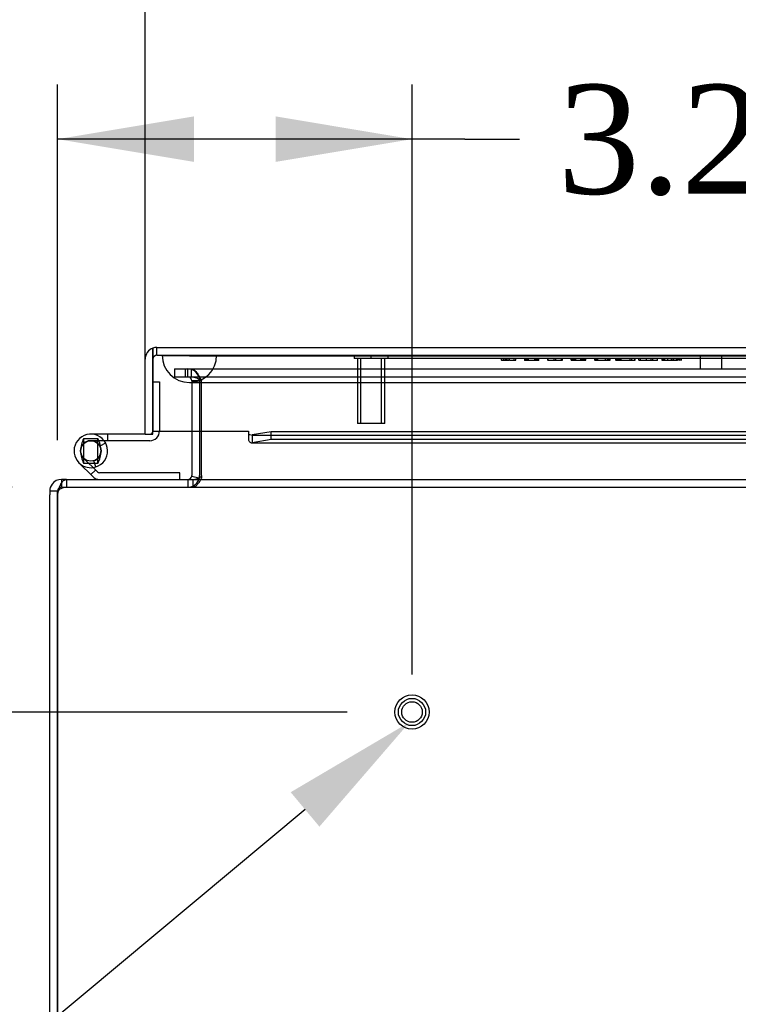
# Model space of a CAD drawing. Header units: inches. Extents: x 1 to 240, y -1 to 159.
# Tile 3 of 65: x 57.53 to 64.11, y 24.02 to 33.05. Entities that reach past the tile are written whole.
import ezdxf
from ezdxf import colors
from ezdxf.entities.mleader import LeaderData, LeaderLine
from ezdxf.enums import TextEntityAlignment as Align
from ezdxf.lldxf.tags import DXFTag
from ezdxf.math import Vec2, Vec3

# ---------------------------------------------------------------- set-up
doc = ezdxf.new("R2010")
doc.units = ezdxf.units.IN
doc.header["$MEASUREMENT"] = 0
for name, color, linetype in [('COM48603', 7, 'Continuous'), ('COM70220', 7, 'Continuous'), ('COM70726-4', 7, 'Continuous'), ('Default', 7, 'Continuous'), ('HNG10620-32B', 7, 'Continuous'), ('HNG10620-32C', 7, 'Continuous'), ('HNG10620-32P', 7, 'Continuous'), ('PKT99', 7, 'Continuous'), ('QLB20184', 7, 'Continuous'), ('STD26258', 7, 'Continuous')]:
    doc.layers.add(name, color=color, linetype=linetype)
doc.styles.add('SEACAD_Times_New_Roman', font='times.ttf')
tags = doc.linetypes.add('HIDDEN2', pattern=[0.1875, 0.125, -0.0625]).pattern_tags.tags
tags[6:7] = [DXFTag(74, 4), DXFTag(75, 0), DXFTag(340, '0'), DXFTag(46, 0.0), DXFTag(50, 0.0), DXFTag(44, 0.0), DXFTag(45, 0.0)]
tags[4:5] = [DXFTag(74, 4), DXFTag(75, 0), DXFTag(340, '0'), DXFTag(46, 0.0), DXFTag(50, 0.0), DXFTag(44, 0.0), DXFTag(45, 0.0)]
doc.dimstyles.new('HAMMOND_(STH_-_240x160)', dxfattribs={"dimtxt": 1, "dimasz": 1.25, "dimexe": 0.5, "dimexo": 0.5, "dimgap": 0.25, "dimtad": 0, "dimtih": 1, "dimtoh": 1, "dimlfac": 0.125, "dimzin": 0, "dimdsep": 46, "dimtxsty": 'SEACAD_Times_New_Roman', "dimblk1": '_SE_FILLED', "dimblk2": '_SE_FILLED', "dimsah": 1, "dimcen": 0.5, "dimadec": 0, "dimazin": 0, "dimtfac": 0.8, "dimtofl": 0, "dimtmove": 0, "dimatfit": 3, "dimfxl": 1, "dimtolj": 1, "dimtzin": 0, "dimarcsym": 0})

# ---------------------------------------------------------------- blocks, each defined once
blk = doc.blocks.new('SE8')
at = {"layer": 'COM48603', "color": 7, "linetype": 'Continuous'}
for p, q in [((58.7484, 30.0359), (58.7484, 29.9341)), ((58.7485, 29.9341), (58.7485, 30.0359)), ((58.7844, 30.0421), (80.7564, 30.0421)), ((58.6764, 29.2471), (58.6764, 29.9341)), ((58.7484, 29.2471), (58.7484, 29.9341)), ((58.7485, 29.9341), (58.7485, 29.2751)), ((58.6764, 29.2471), (58.7484, 29.2471)), ((58.7485, 29.2751), (59.6235, 29.2751)), ((59.6235, 29.2751), (59.6235, 29.2475)), ((59.6235, 29.2475), (59.6235, 29.1924)), ((59.8316, 29.2696), (59.6589, 29.2396)), ((59.8316, 29.1987), (59.8316, 29.2696)), ((69.2126, 29.2696), (59.8316, 29.2696)), ((59.6518, 29.1671), (69.2126, 29.1671)), ((59.6589, 29.2396), (59.6589, 29.1687)), ((59.8316, 29.1987), (59.6589, 29.1687)), ((69.2126, 29.1987), (59.8316, 29.1987))]:
    blk.add_line(p, q, dxfattribs=at)
at = {"layer": 'COM48603', "color": 7, "linetype": 'HIDDEN2'}
for p, q in [((58.7844, 29.9701), (58.7844, 30.0421)), ((58.7844, 29.9701), (80.7564, 29.9701)), ((59.6518, 29.2391), (79.8889, 29.2391))]:
    blk.add_line(p, q, dxfattribs=at)
at = {"layer": 'COM48603', "color": 7, "linetype": 'Continuous'}
for centre, radius, start, end in [((58.7844, 29.9341), 0.108, 109.47122, 180), ((58.7844, 29.9341), 0.108, 90, 109.47122), ((59.6521, 29.2926), 0.0534, 237.5781, 259.92461), ((59.6521, 29.2926), 0.0534, 269.76642, 277.37347)]:
    blk.add_arc(centre, radius, start, end, dxfattribs=at)
at = {"layer": 'COM48603', "color": 7, "linetype": 'HIDDEN2'}
blk.add_arc((58.7844, 29.9341), 0.036, 90, 180, dxfattribs=at)
at = {"layer": 'COM48603', "color": 7, "linetype": 'Continuous'}
blk.add_ellipse((58.7844, 29.9341), major_axis=(0, -0.108), ratio=0.997813, start_param=3.141593, end_param=3.48143, dxfattribs=at)
at = {"layer": 'COM48603', "color": 7, "linetype": 'HIDDEN2'}
blk.add_ellipse((58.7844, 29.9341), major_axis=(0, -0.036), ratio=0.997813, start_param=3.141593, end_param=4.712389, dxfattribs=at)
at = {"layer": 'COM48603', "color": 7, "linetype": 'Continuous'}
blk.add_open_spline([(59.6235, 29.1924), (59.6294, 29.1823), (59.6353, 29.1748), (59.6471, 29.1667), (59.653, 29.166), (59.6589, 29.1687)], degree=3, knots=[0, 0, 0, 0, 0.5, 0.5, 1, 1, 1, 1], dxfattribs=at)
at = {"layer": 'COM70220', "color": 7, "linetype": 'HIDDEN2'}
for p, q in [((58.8334, 29.9691), (59.3324, 29.9691)), ((58.8334, 29.9681), (58.8334, 29.9691)), ((58.8334, 29.9681), (59.3324, 29.9681)), ((59.0824, 29.9661), (58.8334, 29.9681)), ((59.3314, 29.9681), (59.0824, 29.9661)), ((59.0824, 29.9661), (59.3324, 29.9661)), ((59.3314, 29.9691), (59.3314, 29.9681)), ((59.3324, 29.9691), (80.2704, 29.9691)), ((59.3324, 29.9681), (80.2704, 29.9681)), ((59.3324, 29.9661), (80.2704, 29.9661)), ((59.0824, 29.7201), (59.3324, 29.7201)), ((59.3324, 29.7201), (80.2704, 29.7201))]:
    blk.add_line(p, q, dxfattribs=at)
blk.add_arc((59.0824, 29.9701), 0.25, 180, 0, dxfattribs=at)
at = {"layer": 'COM70726-4', "color": 7, "linetype": 'HIDDEN2'}
for p, q in [((58.9464, 29.8451), (58.9464, 29.7731)), ((58.9464, 29.8451), (59.0232, 29.8451)), ((59.0232, 29.8451), (59.0431, 29.8451)), ((59.0431, 29.8451), (59.0881, 29.8451)), ((59.0431, 29.8451), (59.0431, 29.7731)), ((59.0684, 29.7731), (59.0684, 29.8451)), ((59.0881, 29.8451), (80.5146, 29.8451)), ((59.1015, 29.7731), (59.1015, 29.8451)), ((58.9464, 29.7731), (59.0232, 29.7731)), ((59.0232, 29.7731), (59.0431, 29.7731)), ((59.0431, 29.7731), (59.0881, 29.7731)), ((59.0881, 29.7731), (80.5146, 29.7731)), ((59.1044, 29.7371), (59.1044, 29.7351)), ((59.1044, 29.7371), (59.1764, 29.7371)), ((59.1044, 29.7351), (59.1044, 29.2751)), ((59.1764, 29.7351), (59.1044, 29.7351)), ((59.1764, 29.7371), (59.1764, 29.7351)), ((59.1764, 29.7351), (59.1764, 29.2751)), ((59.1945, 29.7351), (59.1925, 29.7371)), ((59.1945, 29.2751), (59.1945, 29.7351)), ((57.9094, 28.798), (57.9094, 28.7601)), ((57.9564, 28.8321), (57.9564, 28.7601)), ((59.0684, 28.8321), (59.0684, 28.7601)), ((59.1154, 28.8321), (59.1154, 28.7601)), ((59.1684, 28.8472), (59.1741, 28.846)), ((59.1945, 28.8607), (59.1945, 28.846)), ((57.9094, 28.7601), (57.9564, 28.7601)), ((57.9564, 28.7601), (81.6464, 28.7601))]:
    blk.add_line(p, q, dxfattribs=at)
at = {"layer": 'COM70726-4', "color": 7, "linetype": 'Continuous'}
for p, q in [((59.1044, 29.2751), (59.1044, 28.8681)), ((59.1764, 29.2751), (59.1764, 28.8681)), ((59.1945, 28.8681), (59.1945, 29.2751)), ((57.9564, 28.8321), (57.9094, 28.8321)), ((57.9094, 28.8321), (57.9094, 28.798)), ((57.9564, 28.8321), (68.7303, 28.8321)), ((59.1036, 28.8607), (59.1684, 28.8472)), ((59.1945, 28.8681), (59.1945, 28.8607)), ((57.8734, 28.7241), (57.8014, 28.7241)), ((57.8014, 28.7241), (57.8014, 28.6908)), ((57.8734, 28.6908), (57.8734, 28.7241)), ((57.8014, 18.9401), (57.8014, 28.6908)), ((57.8734, 18.9401), (57.8734, 28.6908)), ((57.8735, 28.6908), (57.8735, 18.9401))]:
    blk.add_line(p, q, dxfattribs=at)
at = {"layer": 'COM70726-4', "color": 7, "linetype": 'HIDDEN2'}
for centre, radius, start, end in [((59.0684, 29.7371), 0.108, 0, 90), ((59.0684, 29.7371), 0.036, 0, 90), ((59.0684, 28.8681), 0.108, 270.00002, 348.18036), ((57.926, 28.6968), 0.0541, 115.35643, 149.77248), ((57.9094, 28.7241), 0.036, 89.99999, 143.00948), ((57.9596, 28.6409), 0.1193, 91.51423, 118.42774)]:
    blk.add_arc(centre, radius, start, end, dxfattribs=at)
at = {"layer": 'COM70726-4', "color": 7, "linetype": 'Continuous'}
for centre, radius, start, end in [((57.9094, 28.7241), 0.108, 143.00937, 180.00002), ((57.9094, 28.7241), 0.108, 90.00002, 143.00944), ((58.0549, 28.6971), 0.1777, 148.83744, 171.26594), ((59.0684, 28.8681), 0.036, 270, 348.18038), ((59.0684, 28.8681), 0.036, 348.18038, 0), ((59.1049, 28.9847), 0.1529, 273.93634, 305.85993), ((59.0684, 28.8681), 0.108, 348.18038, 0), ((57.9094, 28.7241), 0.036, 143.00938, 180.00002), ((57.9735, 28.6908), 0.1, 160.55433, 180)]:
    blk.add_arc(centre, radius, start, end, dxfattribs=at)
at = {"layer": 'COM70726-4', "color": 7, "linetype": 'HIDDEN2'}
for points, knots in [([(59.1015, 29.8451), (59.1091, 29.8451), (59.1167, 29.8423), (59.1318, 29.8315), (59.1394, 29.8235), (59.1546, 29.8035), (59.1622, 29.7915), (59.1774, 29.7654), (59.185, 29.7512), (59.1925, 29.7371)], [0, 0, 0, 0, 0.25, 0.25, 0.5, 0.5, 0.75, 0.75, 1, 1, 1, 1]), ([(59.1015, 29.7731), (59.1167, 29.7731), (59.1318, 29.7692), (59.1622, 29.7559), (59.1774, 29.7465), (59.1925, 29.7371)], [0, 0, 0, 0, 0.5, 0.5, 1, 1, 1, 1]), ([(59.1945, 28.846), (59.1879, 28.8339), (59.1813, 28.8224), (59.1681, 28.8014), (59.1615, 28.792), (59.1484, 28.7765), (59.1418, 28.7704), (59.1286, 28.7622), (59.122, 28.7601), (59.1154, 28.7601)], [0, 0, 0, 0, 0.25, 0.25, 0.5, 0.5, 0.75, 0.75, 1, 1, 1, 1])]:
    blk.add_open_spline(points, degree=3, knots=knots, dxfattribs=at)
at = {"layer": 'COM70726-4', "color": 7, "linetype": 'Continuous'}
blk.add_open_spline([(57.9028, 28.7891), (57.9117, 28.8024), (57.9207, 28.8133), (57.9385, 28.8282), (57.9475, 28.8321), (57.9564, 28.8321)], degree=3, knots=[0, 0, 0, 0, 0.5, 0.5, 1, 1, 1, 1], dxfattribs=at)
at = {"layer": 'HNG10620-32B', "color": 7, "linetype": 'Continuous'}
for p, q in [((58.1961, 28.8582), (58.0697, 28.9846)), ((58.2386, 28.9006), (58.1121, 29.0271)), ((58.2238, 28.9465), (58.2061, 29.0038)), ((58.9944, 28.8921), (58.2591, 28.8921)), ((58.9944, 28.8321), (58.9944, 28.8921))]:
    blk.add_line(p, q, dxfattribs=at)
at = {"layer": 'HNG10620-32B', "color": 7, "linetype": 'HIDDEN2'}
blk.add_line((58.1784, 28.8759), (58.2208, 28.9183), dxfattribs=at)
at = {"layer": 'HNG10620-32B', "color": 7, "linetype": 'Continuous'}
for centre, radius, start, end in [((58.1784, 29.0933), 0.1538, 287.18186, 225), ((58.1784, 29.0933), 0.0938, 287.18186, 225), ((58.2591, 28.9211), 0.029, 225, 270), ((58.2591, 28.9211), 0.089, 225, 270)]:
    blk.add_arc(centre, radius, start, end, dxfattribs=at)
at = {"layer": 'HNG10620-32C', "color": 7, "linetype": 'Continuous'}
for p, q in [((58.7484, 29.7271), (58.7485, 29.7271)), ((58.3321, 29.2471), (58.1784, 29.2471)), ((58.6764, 29.2471), (58.3321, 29.2471)), ((58.3321, 29.2471), (58.3321, 29.1871)), ((58.3321, 29.1871), (58.3002, 29.1871)), ((58.7194, 29.1871), (58.3321, 29.1871))]:
    blk.add_line(p, q, dxfattribs=at)
at = {"layer": 'HNG10620-32C', "color": 7, "linetype": 'HIDDEN2'}
for p, q in [((58.7485, 29.7271), (58.8084, 29.7271)), ((58.8084, 29.7271), (58.8084, 29.2761)), ((58.3002, 29.1871), (58.1784, 29.1871)), ((58.3144, 29.1651), (58.2613, 29.1371))]:
    blk.add_line(p, q, dxfattribs=at)
at = {"layer": 'HNG10620-32C', "color": 7, "linetype": 'Continuous'}
for centre, radius, start, end in [((58.7194, 29.2761), 0.089, 270, 0), ((58.1784, 29.0933), 0.1537, 277.42813, 287.18186)]:
    blk.add_arc(centre, radius, start, end, dxfattribs=at)
at = {"layer": 'HNG10620-32C', "color": 7, "linetype": 'HIDDEN2'}
for centre, radius, start, end in [((58.7194, 29.2761), 0.029, 270, 0), ((58.1784, 29.0933), 0.1537, 225, 277.42813)]:
    blk.add_arc(centre, radius, start, end, dxfattribs=at)
at = {"layer": 'HNG10620-32P', "color": 7, "linetype": 'HIDDEN2'}
for p, q in [((58.1134, 29.2083), (58.2434, 29.2083)), ((58.1134, 28.9783), (58.1134, 29.2083)), ((58.2434, 28.9783), (58.2434, 29.2083)), ((58.2434, 28.9783), (58.1134, 28.9783))]:
    blk.add_line(p, q, dxfattribs=at)
at = {"layer": 'HNG10620-32P', "color": 7, "linetype": 'Continuous'}
blk.add_circle((58.1784, 29.0933), 0.0938, dxfattribs=at)
at = {"layer": 'HNG10620-32P', "color": 7, "linetype": 'HIDDEN2'}
for centre, start, end in [((58.3468, 29.0889), 152.89956, 179.02779), ((58.0099, 29.0889), 0.97379, 27.09936), ((58.3468, 29.0978), 180.9739, 207.09883), ((58.01, 29.0978), 332.89945, 359.02782)]:
    blk.add_arc(centre, 0.2622, start, end, dxfattribs=at)
at = {"layer": 'PKT99', "color": 7, "linetype": 'HIDDEN2'}
for p, q in [((63.7689, 29.8451), (63.7689, 29.9701)), ((63.9609, 29.9701), (63.9609, 29.8451))]:
    blk.add_line(p, q, dxfattribs=at)
at = {"layer": 'QLB20184', "color": 7, "linetype": 'HIDDEN2'}
for p, q in [((60.7484, 29.9401), (60.7484, 29.9701)), ((61.1234, 29.9401), (60.7484, 29.9401)), ((64.3734, 29.9401), (61.1234, 29.9401)), ((61.9426, 29.942), (61.9426, 29.9232)), ((61.9448, 29.9251), (61.9448, 29.9401)), ((61.9448, 29.9251), (61.9525, 29.9251)), ((61.9525, 29.9251), (62.0068, 29.9251)), ((61.9647, 29.9251), (61.9647, 29.9401)), ((61.9794, 29.9251), (61.9794, 29.9401)), ((61.9872, 29.9251), (61.9872, 29.9401)), ((61.9952, 29.9251), (61.9952, 29.9401)), ((62.0068, 29.9251), (62.0144, 29.9251)), ((62.0144, 29.9251), (62.0144, 29.9401)), ((62.0167, 29.9232), (62.0167, 29.942)), ((62.0209, 29.9251), (62.0764, 29.9251)), ((62.0611, 29.9251), (62.0611, 29.9401)), ((62.0764, 29.9251), (62.0764, 29.9401)), ((62.1537, 29.942), (62.1537, 29.9232)), ((62.1537, 29.9251), (62.1732, 29.9251)), ((62.1573, 29.942), (62.1573, 29.9232)), ((62.1675, 29.9251), (62.1675, 29.9401)), ((62.1683, 29.9251), (62.1683, 29.9401)), ((62.1723, 29.9251), (62.1723, 29.9401)), ((62.1732, 29.9251), (62.1732, 29.9401)), ((62.1732, 29.9251), (62.2679, 29.9251)), ((62.1833, 29.9251), (62.1833, 29.9401)), ((62.1863, 29.9251), (62.1863, 29.9401)), ((62.1906, 29.9251), (62.1906, 29.9401)), ((62.2503, 29.9251), (62.2503, 29.9401)), ((62.2549, 29.9251), (62.2549, 29.9401)), ((62.2551, 29.9251), (62.2551, 29.9401)), ((62.2578, 29.9251), (62.2578, 29.9401)), ((62.2679, 29.9251), (62.2679, 29.9401)), ((62.2679, 29.9251), (62.2874, 29.9251)), ((62.269, 29.9232), (62.269, 29.942)), ((62.2727, 29.9232), (62.2727, 29.942)), ((62.2736, 29.9251), (62.2736, 29.9401)), ((62.278, 29.9251), (62.278, 29.9401)), ((62.2837, 29.9232), (62.2837, 29.942)), ((62.2874, 29.9232), (62.2874, 29.942)), ((62.3674, 29.942), (62.3674, 29.9232)), ((62.3697, 29.9251), (62.3697, 29.9401)), ((62.3697, 29.9251), (62.3771, 29.9251)), ((62.3771, 29.9251), (62.492, 29.9251)), ((62.4273, 29.9251), (62.4273, 29.9401)), ((62.4419, 29.9251), (62.4419, 29.9401)), ((62.492, 29.9251), (62.4995, 29.9251)), ((62.4941, 29.9251), (62.4941, 29.9401)), ((62.4995, 29.9251), (62.4995, 29.9401)), ((62.4995, 29.9251), (62.4995, 29.9401)), ((62.4999, 29.9251), (62.4999, 29.9401)), ((62.5016, 29.9232), (62.5016, 29.942)), ((62.5018, 29.9232), (62.5018, 29.942)), ((62.5813, 29.9251), (62.5813, 29.9401)), ((62.5813, 29.9251), (62.6038, 29.9251)), ((62.5852, 29.9251), (62.5852, 29.9401)), ((62.5939, 29.9251), (62.5939, 29.9401)), ((62.5959, 29.9251), (62.5959, 29.9401)), ((62.6018, 29.9251), (62.6018, 29.9401)), ((62.6038, 29.9251), (62.6038, 29.9401)), ((62.6038, 29.9251), (62.6725, 29.9251)), ((62.605, 29.9251), (62.605, 29.9401)), ((62.6099, 29.9251), (62.6099, 29.9401)), ((62.6149, 29.9251), (62.6149, 29.9401)), ((62.6243, 29.9251), (62.6243, 29.9401)), ((62.6263, 29.9251), (62.6263, 29.9401)), ((62.6725, 29.9251), (62.6725, 29.9401)), ((62.6725, 29.9251), (62.6919, 29.9251)), ((62.6818, 29.9251), (62.6818, 29.9401)), ((62.6919, 29.9251), (62.6919, 29.9401)), ((62.6919, 29.9251), (62.703, 29.9251)), ((62.6951, 29.9251), (62.6951, 29.9401)), ((62.7009, 29.9251), (62.7009, 29.9401)), ((62.703, 29.9251), (62.703, 29.9401)), ((62.703, 29.9251), (62.7115, 29.9251)), ((62.7115, 29.9251), (62.7115, 29.9401)), ((62.7115, 29.9251), (62.7155, 29.9251)), ((62.7155, 29.9251), (62.7155, 29.9401)), ((62.7982, 29.9251), (62.7982, 29.9401)), ((62.7982, 29.9251), (62.9396, 29.9251)), ((62.7983, 29.942), (62.7983, 29.9232)), ((62.8003, 29.9251), (62.8003, 29.9401)), ((62.8017, 29.9251), (62.8017, 29.9401)), ((62.8109, 29.9251), (62.8109, 29.9401)), ((62.8129, 29.9251), (62.8129, 29.9401)), ((62.813, 29.9251), (62.813, 29.9401)), ((62.8132, 29.942), (62.8132, 29.9232)), ((62.8181, 29.9251), (62.8181, 29.9401)), ((62.8283, 29.9251), (62.8283, 29.9401)), ((62.898, 29.9251), (62.898, 29.9401)), ((62.8988, 29.9251), (62.8988, 29.9401)), ((62.918, 29.9251), (62.918, 29.9401)), ((62.9206, 29.9251), (62.9206, 29.9401)), ((62.9253, 29.9251), (62.9253, 29.9401)), ((62.9324, 29.9232), (62.9324, 29.942)), ((62.9396, 29.9251), (62.9396, 29.9401)), ((62.9895, 29.942), (62.9895, 29.9232)), ((62.9965, 29.9251), (62.9965, 29.9401)), ((62.9965, 29.9251), (63.0178, 29.9251)), ((63.0001, 29.9251), (63.0001, 29.9401)), ((63.0043, 29.942), (63.0043, 29.9232)), ((63.0048, 29.942), (63.0048, 29.9232)), ((63.0048, 29.9251), (63.0335, 29.9251)), ((63.0097, 29.9251), (63.0097, 29.9401)), ((63.012, 29.9251), (63.012, 29.9401)), ((63.0178, 29.9251), (63.0178, 29.9401)), ((63.0178, 29.9251), (63.049, 29.9251)), ((63.0196, 29.942), (63.0196, 29.9232)), ((63.0219, 29.9251), (63.0219, 29.9401)), ((63.0255, 29.9251), (63.0255, 29.9401)), ((63.0335, 29.9251), (63.0335, 29.9401)), ((63.0421, 29.9251), (63.0421, 29.9401)), ((63.049, 29.9251), (63.1584, 29.9251)), ((63.1241, 29.9251), (63.1241, 29.9401)), ((63.1386, 29.9251), (63.1386, 29.9401)), ((63.1584, 29.9251), (63.1659, 29.9251)), ((63.1659, 29.9251), (63.1659, 29.9401)), ((63.1681, 29.9232), (63.1681, 29.942)), ((63.2035, 29.9251), (63.2035, 29.9401)), ((63.2035, 29.9251), (63.3651, 29.9251)), ((63.2184, 29.9251), (63.2184, 29.9401)), ((63.2709, 29.942), (63.2709, 29.9232)), ((63.2732, 29.9251), (63.2732, 29.9401)), ((63.3155, 29.9251), (63.3155, 29.9401)), ((63.3303, 29.9251), (63.3303, 29.9401)), ((63.3651, 29.9251), (63.3726, 29.9251)), ((63.3726, 29.9251), (63.3726, 29.9401)), ((63.3749, 29.9232), (63.3749, 29.942)), ((63.4147, 29.942), (63.4147, 29.9232)), ((63.4149, 29.942), (63.4149, 29.9232)), ((63.4166, 29.9251), (63.4149, 29.9251)), ((63.4166, 29.9251), (63.4166, 29.9401)), ((63.4166, 29.9251), (63.4332, 29.9251)), ((63.4289, 29.9251), (63.4289, 29.9401)), ((63.4295, 29.9251), (63.4295, 29.9401)), ((63.4332, 29.9251), (63.4332, 29.9401)), ((63.4332, 29.9251), (63.5184, 29.9251)), ((63.4412, 29.9251), (63.4379, 29.9251)), ((63.4412, 29.9251), (63.4412, 29.9401)), ((63.4416, 29.9251), (63.4416, 29.9401)), ((63.4677, 29.9251), (63.4677, 29.9401)), ((63.5021, 29.9251), (63.5021, 29.9401)), ((63.5184, 29.9251), (63.5184, 29.9401)), ((63.5184, 29.9251), (63.5467, 29.9251)), ((63.5216, 29.9251), (63.5216, 29.9401)), ((63.5223, 29.9251), (63.5223, 29.9401)), ((63.5467, 29.9251), (63.5467, 29.9401)), ((63.5467, 29.9251), (63.5567, 29.9251)), ((63.5548, 29.9251), (63.5548, 29.9401)), ((63.5555, 29.9251), (63.5555, 29.9401)), ((63.5567, 29.9251), (63.5567, 29.9401)), ((63.5588, 29.9232), (63.5588, 29.942)), ((63.566, 29.9251), (63.566, 29.9401)), ((63.5682, 29.9251), (63.5721, 29.9251)), ((63.5721, 29.9251), (63.5721, 29.9401)), ((63.5929, 29.9251), (63.5721, 29.9251)), ((63.5783, 29.9232), (63.5783, 29.942)), ((63.5929, 29.9232), (63.5929, 29.942))]:
    blk.add_line(p, q, dxfattribs=at)
at = {"layer": 'STD26258', "color": 7, "linetype": 'HIDDEN2'}
for p, q in [((60.5921, 29.9701), (60.5921, 29.9388)), ((60.9046, 29.9388), (60.9046, 29.9701)), ((60.9046, 29.9388), (60.5921, 29.9388)), ((60.6234, 29.9388), (60.6234, 29.3451)), ((60.654, 29.3451), (60.654, 29.9388)), ((60.8427, 29.3451), (60.8427, 29.9388)), ((60.8734, 29.3451), (60.8734, 29.9388)), ((60.8734, 29.3451), (60.6234, 29.3451))]:
    blk.add_line(p, q, dxfattribs=at)
for radius in [0.1562, 0.125, 0.0944]:
    blk.add_circle((61.1234, 26.7001), radius, dxfattribs=at)
blk = doc.blocks.new('DMBLK2321')
at = {"layer": 'Default', "linetype": 'Continuous'}
for points in [[(53.3658, 30.0101), (53.5741, 28.7601), (53.7824, 30.0101)], [(53.3658, 25.4501), (53.7824, 25.4501), (53.5741, 26.7001)]]:
    blk.add_hatch(color=7, dxfattribs=at).paths.add_polyline_path(points)
at = {"layer": 'Default', "color": 7, "linetype": 'Continuous'}
for p, q in [((53.5741, 31.2601), (53.5741, 28.7601)), ((57.4564, 28.7601), (53.0741, 28.7601)), ((60.529, 26.7001), (53.0741, 26.7001)), ((53.5741, 26.7001), (53.5741, 24.2001))]:
    blk.add_line(p, q, dxfattribs=at)
at = {"layer": 'Default', "color": 7, "linetype": 'Continuous', "style": 'SEACAD_Times_New_Roman'}
for s, p in [('2.06', (51.0322, 28.2301)), ('I/S', (54.3862, 28.2301))]:
    blk.add_text(s, height=1, dxfattribs=at).set_placement(p, align=Align.TOP_LEFT)
blk = doc.blocks.new('_SE_FILLED')
at = {"color": 0}
blk.add_line((0, 0), (-1, 0), dxfattribs=at)
blk.add_solid([(0, 0), (-1, -0.1665), (-1, 0.1665), (0, 0)], dxfattribs=at)
blk = doc.blocks.new('DMBLK2322')
at = {"layer": 'Default', "linetype": 'Continuous'}
for points in [[(59.1235, 32.1592), (57.8735, 31.9508), (59.1235, 31.7425)], [(59.8734, 32.1592), (59.8734, 31.7425), (61.1234, 31.9508)]]:
    blk.add_hatch(color=7, dxfattribs=at).paths.add_polyline_path(points)
at = {"layer": 'Default', "color": 7, "linetype": 'Continuous'}
for p, q in [((57.8735, 29.1908), (57.8735, 32.4508)), ((61.1234, 27.0438), (61.1234, 32.4508)), ((61.608, 31.9508), (57.8735, 31.9508)), ((61.608, 31.9508), (62.108, 31.9508))]:
    blk.add_line(p, q, dxfattribs=at)
at = {"layer": 'Default', "color": 7, "linetype": 'Continuous', "style": 'SEACAD_Times_New_Roman'}
for s, p in [('I/S', (65.8121, 32.4508)), ('3.25', (62.458, 32.4508))]:
    blk.add_text(s, height=1, dxfattribs=at).set_placement(p, align=Align.TOP_LEFT)
blk = doc.blocks.new('DMBLK2323')
at = {"layer": 'Default', "linetype": 'Continuous'}
for points in [[(59.9264, 36.2296), (58.6764, 36.0213), (59.9264, 35.8129)], [(79.6144, 36.2296), (79.6144, 35.8129), (80.8644, 36.0213)]]:
    blk.add_hatch(color=7, dxfattribs=at).paths.add_polyline_path(points)
at = {"layer": 'Default', "color": 7, "linetype": 'Continuous'}
for p, q in [((58.6764, 29.7471), (58.6764, 36.5213)), ((80.8644, 29.7751), (80.8644, 36.5213)), ((67.3232, 36.0213), (58.6764, 36.0213)), ((80.8644, 36.0213), (72.2175, 36.0213))]:
    blk.add_line(p, q, dxfattribs=at)
at = {"layer": 'Default', "color": 7, "linetype": 'Continuous', "style": 'SEACAD_Times_New_Roman'}
for s, p in [('22.19', (68.0642, 36.5213)), ('DOOR', (67.6732, 35.0213))]:
    blk.add_text(s, height=1, dxfattribs=at).set_placement(p, align=Align.TOP_LEFT)

msp = doc.modelspace()

# ---------------------------------------------------------------- block references
at = {"layer": 'Default'}
msp.add_blockref('SE8', (0, 0), dxfattribs=at)

# ---------------------------------------------------------------- dimensions: what is measured, and where the dimension line sits
at = {"layer": 'Default', "color": 7, "linetype": 'Continuous'}
for base, p1, p2, angle, text, picture, middle, dimtype in [((80.8644, 36.0213), (80.8644, 29.2751), (58.6764, 29.2471), 180.0723, '\\A1;<>\\PDOOR', 'DMBLK2323', (69.7704, 36.0213), 161), ((53.5741, 26.7001), (57.9564, 28.7601), (61.029, 26.7001), 90, '\\A1;<> I/S', 'DMBLK2321', (53.5741, 27.7301), 160)]:
    dim = msp.add_linear_dim(base=base, p1=p1, p2=p2, angle=angle, text=text, dimstyle='HAMMOND_(STH_-_240x160)', override={"dimlfac": 1}, dxfattribs=at)
    dim.commit()
    dim.dimension.update_dxf_attribs({"geometry": picture, "text_midpoint": middle, "dimtype": dimtype})
dim = msp.add_linear_dim(base=(57.8735, 31.9508), p1=(61.1234, 26.5438), p2=(57.8735, 28.6908), text='\\A1;<> I/S', dimstyle='HAMMOND_(STH_-_240x160)', override={"dimlfac": 1, "dimtmove": 1}, dxfattribs=at)
dim.commit()
dim.dimension.update_dxf_attribs({"geometry": 'DMBLK2322', "text_midpoint": (62.108, 31.9508), "dimtype": 160})

# ---------------------------------------------------------------- leaders
ml = msp.add_multileader_mtext('Standard', dxfattribs=at)
ml.set_content('{\\pxsm0.9;\\fTimes New Roman|b0||i0||c0|p34;\\W1.;GROUND STUD\\PBODY\\P}', color=7)
ml.set_leader_properties()
ml.build(insert=Vec2(0, 0))
ml.multileader.update_dxf_attribs({"dogleg_length": 0, "arrow_head_size": 1.25})
ctx = ml.context
ctx.base_point, ctx.char_height, ctx.arrow_head_size, ctx.landing_gap_size = Vec3(45.8364, 22.5375), 1, 1.25, 0.35
ctx.text_align_type = 1
notes = []
notes.append((ctx, [(0, (1, 1, 0), (56.7168, 22.9475), (-1, 0), 0, [(0, [(61.1024, 26.6081)], 0, [])])]))
ctx.mtext.insert, ctx.mtext.alignment = Vec3(51.1466, 23.4585), 2
for ctx, leaders in notes:
    for number, flags, end, landing, length, lines in leaders:
        leader = LeaderData()
        leader.index, (leader.has_last_leader_line, leader.has_dogleg_vector, leader.attachment_direction) = number, flags
        leader.last_leader_point, leader.dogleg_vector, leader.dogleg_length = Vec3(end), Vec3(landing), length
        for number, points, colour, breaks in lines:
            line = LeaderLine()
            line.index, line.vertices, line.color, line.breaks = number, Vec3.list(points), colors.encode_raw_color(colour), breaks
            leader.lines.append(line)
        ctx.leaders.append(leader)

doc.saveas('drawing.dxf')
